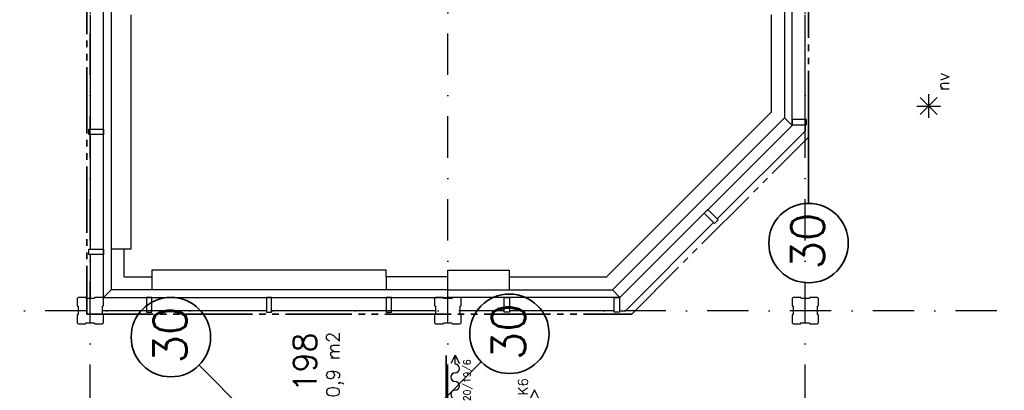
# Model space of a CAD drawing. Extents: x 36324 to 146208, y 44755 to 121475.
# Tile 20 of 28: x 114697 to 129569, y 64244 to 69842. Entities that reach past the tile are written whole.
import ezdxf
from ezdxf.enums import TextEntityAlignment as Align

# ---------------------------------------------------------------- set-up
doc = ezdxf.new("R2010")
doc.units = 0
doc.header["$LTSCALE"] = 100
doc.linetypes.add('B0302', pattern=[12.5, 6.25, -3.125, 0, -3.125])
doc.linetypes.add('B0804', pattern=[15, 10, -1, 1, -1, 1, -1])
for name, color, linetype in [('Bouwkundig', 253, 'CONTINUOUS'), ('Bouwkundig tekst', 252, 'CONTINUOUS'), ('Stramien', 252, 'B0302')]:
    doc.layers.add(name, color=color, linetype=linetype)
doc.layers.add('brandscheiding', color=40, linetype='B0804', lineweight=35)
doc.styles.add('bouwk tekst', font='romans.shx')
doc.styles.get("Standard").update_dxf_attribs({"font": 'romans.shx'})

msp = doc.modelspace()

# ---------------------------------------------------------------- linework, layer by layer
at = {"layer": 'Bouwkundig', "linetype": 'Continuous'}
for p, q in [((128427, 68358, 2600), (128427, 68719, 2600)), ((128554, 68411, 2600), (128298, 68667, 2600)), ((128298, 68411, 2600), (128553, 68666, 2600)), ((128246, 68538, 2600), (128606, 68538, 2600)), ((121140, 63791), (121140, 64770)), ((121142, 63791), (121142, 64770)), ((121274, 64773), (121207, 64651)), ((121274, 64769), (121209, 64650)), ((121273, 64640), (121273, 64767)), ((121274, 64773), (121340, 64651)), ((121274, 64769), (121339, 64650)), ((121275, 64640), (121275, 64767))]:
    msp.add_line(p, q, dxfattribs=at)
for points in [[(115963, 65646), (115963, 70846)], [(116077, 70846), (116077, 65760)], [(126249, 70846), (126249, 68360)], [(126363, 68246), (126363, 70846)], [(115763, 69916), (115763, 68186)], [(116377, 69916), (116377, 66376)], [(126049, 69916), (126049, 68438)], [(126563, 68334), (126563, 69915)], [(123572, 65966), (126044, 68438)], [(126249, 68360), (123649, 65760)], [(126249, 68360), (126363, 68246)], [(126363, 68246), (126249, 68360)], [(126583, 68334), (126363, 68334)], [(126363, 68334), (126363, 68254)], [(126583, 68254), (126583, 68334)], [(115743, 68106), (115743, 68186)], [(115743, 68186), (115963, 68186)], [(115963, 68186), (115963, 68106)], [(123763, 65646), (126363, 68246)], [(125233, 66833), (126559, 68158)], [(126363, 68254), (126583, 68254)], [(126562, 68254), (126562, 68162)], [(115963, 68106), (115743, 68106)], [(115763, 68106), (115763, 66376)], [(125091, 66975), (125035, 66918)], [(125247, 66819), (125091, 66975)], [(125176, 66777), (123847, 65446)], [(125035, 66918), (125190, 66763)], [(125190, 66763), (125247, 66819)], [(115743, 66296), (115743, 66376)], [(115743, 66376), (115963, 66376)], [(115963, 66376), (115963, 66296)], [(116377, 66376), (116077, 66376)], [(116277, 65960), (116277, 66376)], [(116377, 66376), (116277, 66376)], [(115963, 66296), (115743, 66296)], [(115763, 66296), (115763, 65632)], [(120233, 66060), (116693, 66060)], [(116693, 66060), (116693, 65960)], [(116693, 66060), (116693, 65760)], [(120233, 65960), (120233, 66060)], [(121163, 65760), (121163, 66060)], [(121163, 66060), (122093, 66060)], [(122093, 66060), (122093, 65760)], [(116277, 65960), (116693, 65960)], [(120233, 65960), (120233, 65760)], [(121163, 65960), (120233, 65960)], [(121163, 65760), (121163, 65960)], [(122093, 65960), (123572, 65960)], [(116077, 65760), (115963, 65646)], [(121163, 65760), (116077, 65760)], [(121163, 65760), (123649, 65760)], [(121163, 65646), (121163, 65760)], [(123649, 65760), (123763, 65646)], [(123649, 65760), (123763, 65646)], [(115578, 65647), (115563, 65632)], [(115563, 65632), (115563, 65521)], [(115695, 65647), (115578, 65647)], [(115700, 65632), (115695, 65647)], [(115825, 65632), (115700, 65632)], [(115833, 65647), (115825, 65632)], [(115948, 65647), (115833, 65647)], [(115963, 65632), (115948, 65647)], [(115963, 65646), (121163, 65646)], [(115963, 65519), (115963, 65632)], [(116613, 65646), (116613, 65426)], [(116693, 65646), (116613, 65646)], [(116693, 65426), (116693, 65646)], [(118423, 65646), (118423, 65426)], [(118503, 65646), (118423, 65646)], [(118503, 65426), (118503, 65646)], [(120233, 65646), (120233, 65426)], [(120313, 65646), (120233, 65646)], [(120313, 65426), (120313, 65646)], [(120978, 65647), (120963, 65632)], [(120963, 65632), (120963, 65521)], [(121095, 65647), (120978, 65647)], [(121100, 65632), (121095, 65647)], [(121225, 65632), (121100, 65632)], [(123763, 65646), (121163, 65646)], [(121233, 65647), (121225, 65632)], [(121348, 65647), (121233, 65647)], [(121363, 65632), (121348, 65647)], [(121363, 65519), (121363, 65632)], [(122015, 65426), (122015, 65646)], [(122015, 65646), (122095, 65646)], [(122095, 65646), (122095, 65426)], [(123675, 65426), (123675, 65646)], [(123675, 65646), (123755, 65646)], [(123755, 65646), (123755, 65426)], [(126378, 65647), (126363, 65632)], [(126363, 65632), (126363, 65521)], [(126495, 65647), (126378, 65647)], [(126500, 65632), (126495, 65647)], [(126625, 65632), (126500, 65632)], [(126633, 65647), (126625, 65632)], [(126748, 65647), (126633, 65647)], [(126763, 65632), (126748, 65647)], [(126763, 65519), (126763, 65632)], [(115563, 65521), (115578, 65513)], [(115578, 65513), (115578, 65388)], [(115948, 65514), (115963, 65519)], [(115948, 65389), (115948, 65514)], [(116613, 65446), (115948, 65446)], [(118423, 65446), (116693, 65446)], [(120233, 65446), (118503, 65446)], [(120978, 65446), (120313, 65446)], [(120963, 65521), (120978, 65513)], [(120978, 65513), (120978, 65388)], [(121348, 65514), (121363, 65519)], [(121348, 65389), (121348, 65514)], [(122015, 65446), (121348, 65446)], [(123675, 65446), (122095, 65446)], [(123755, 65446), (123847, 65446)], [(126363, 65521), (126378, 65513)], [(126378, 65513), (126378, 65388)], [(126748, 65514), (126763, 65519)], [(126748, 65389), (126748, 65514)], [(115578, 65388), (115563, 65383)], [(115563, 65383), (115563, 65262)], [(115963, 65381), (115948, 65389)], [(115963, 65262), (115963, 65381)], [(116613, 65426), (116693, 65426)], [(118423, 65426), (118503, 65426)], [(120233, 65426), (120313, 65426)], [(120978, 65388), (120963, 65383)], [(120963, 65383), (120963, 65262)], [(121363, 65381), (121348, 65389)], [(121363, 65262), (121363, 65381)], [(122095, 65426), (122015, 65426)], [(123755, 65426), (123675, 65426)], [(126378, 65388), (126363, 65383)], [(126363, 65383), (126363, 65262)], [(126763, 65381), (126748, 65389)], [(126763, 65262), (126763, 65381)], [(115563, 65262), (115578, 65247)], [(115578, 65247), (115693, 65247)], [(115693, 65247), (115701, 65262)], [(115701, 65262), (115826, 65262)], [(115826, 65262), (115831, 65247)], [(115831, 65247), (115948, 65247)], [(115948, 65247), (115963, 65262)], [(120963, 65262), (120978, 65247)], [(120978, 65247), (121093, 65247)], [(121093, 65247), (121101, 65262)], [(121101, 65262), (121226, 65262)], [(121226, 65262), (121231, 65247)], [(121231, 65247), (121348, 65247)], [(121348, 65247), (121363, 65262)], [(126363, 65262), (126378, 65247)], [(126378, 65247), (126493, 65247)], [(126493, 65247), (126501, 65262)], [(126501, 65262), (126626, 65262)], [(126626, 65262), (126631, 65247)], [(126631, 65247), (126748, 65247)], [(126748, 65247), (126763, 65262)]]:
    msp.add_lwpolyline(points, dxfattribs=at)
for points in [[(115963, 66376), (115963, 66296), (115743, 66296), (115743, 66376)], [(116693, 65646), (116613, 65646), (116613, 65426), (116693, 65426)], [(122475, 63859), (122671, 63859), (122475, 64250), (122280, 63859)]]:
    msp.add_lwpolyline(points, close=True, dxfattribs=at)
for centre, radius, start, end in [((121273, 64574), 67.3, 270, 90), ((121273, 64574), 65.6, 270, 90), ((121273, 64443), 65.6, 90, 270), ((121273, 64443), 63.9, 90, 270), ((121273, 64312), 67.3, 270, 90), ((121273, 64312), 65.6, 270, 90), ((121273, 64181), 65.6, 90, 270)]:
    msp.add_arc(centre, radius, start, end, dxfattribs=at)
at = {"layer": 'brandscheiding'}
for p, q in [((126613, 68068), (126613, 67068)), ((118113, 63916), (117406, 64624)), ((120963, 63966), (121670, 64674))]:
    msp.add_line(p, q, dxfattribs=at)
msp.add_lwpolyline([(115713, 73625), (115713, 65396), (123941, 65396), (126613, 68068), (126613, 76296), (118384, 76296)], close=True, dxfattribs=at)
at = {"layer": 'brandscheiding', "linetype": 'Continuous'}
for centre in [(126613, 66468), (116981, 65048), (122094, 65098)]:
    msp.add_circle(centre, 600, dxfattribs=at)
at = {"layer": 'Stramien'}
for p, q in [((115763, 45256), (115763, 121348)), ((121163, 45256), (121163, 121348)), ((126563, 45256), (126563, 121348)), ((145708, 65446), (36324, 65446))]:
    msp.add_line(p, q, dxfattribs=at)

# ---------------------------------------------------------------- texts
at = {"layer": 'Bouwkundig tekst', "linetype": 'Continuous'}
msp.add_text('nv', height=185.9, rotation=90, dxfattribs=at).set_placement((128642, 68904, 2600), align=Align.MIDDLE)
msp.add_text('198', height=350, rotation=90, dxfattribs=at).set_placement((119181, 64215))
for s, height, p in [('20/19/6', 102, (121453, 64081)), ('K6', 148.7, (122299, 64168))]:
    msp.add_text(s, height=height, rotation=90, dxfattribs=at).set_placement(p, align=Align.MIDDLE_LEFT)
at = {"layer": 'Bouwkundig tekst', "linetype": 'Continuous', "insert": (119330, 64137), "char_height": 200, "width": 1805, "attachment_point": 1, "rotation": 90, "style": 'bouwk tekst'}
msp.add_mtext('0,9 m2', dxfattribs=at)
at = {"layer": 'brandscheiding', "linetype": 'Continuous'}
for p in [(126849, 66070), (117218, 64650), (122331, 64700)]:
    msp.add_text('30', height=500, rotation=90, dxfattribs=at).set_placement(p)

doc.saveas('drawing.dxf')
